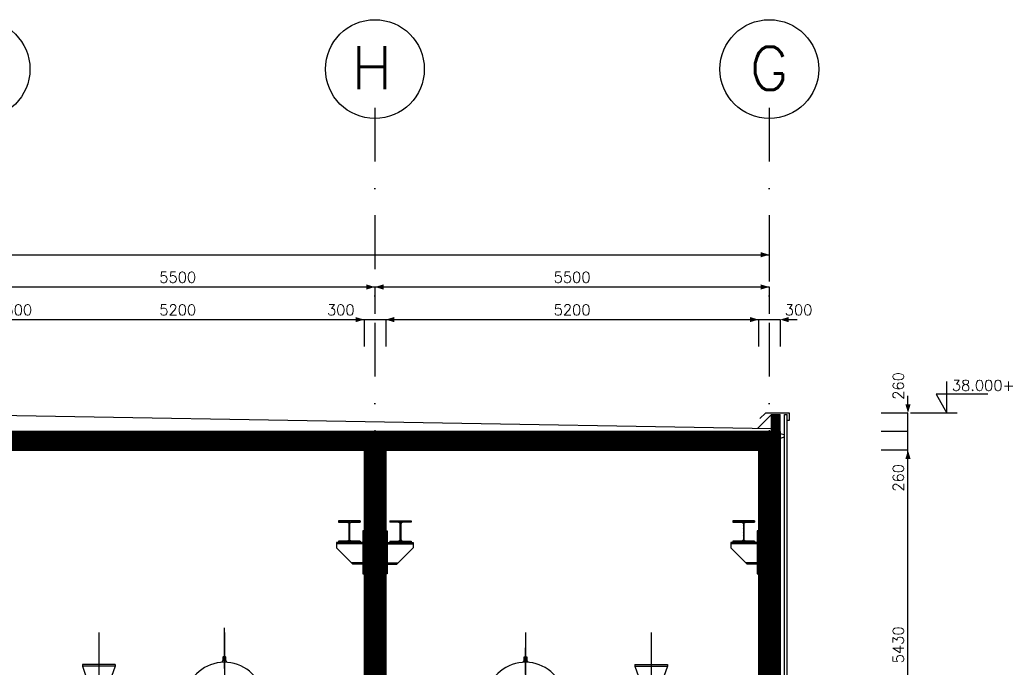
# Model space of a CAD drawing. Extents: x 0 to 118900, y 0 to 84100.
# Tile 19 of 40: x 20618 to 34349, y 39308 to 48343. Entities that reach past the tile are written whole.
import ezdxf
from ezdxf.enums import TextEntityAlignment as Align

# ---------------------------------------------------------------- set-up
doc = ezdxf.new("R2010")
doc.units = 0
doc.header["$LTSCALE"] = 60
doc.header["$MEASUREMENT"] = 0
for name, pattern in [('CENTER', [50, 31.25, -6.25, 6.25, -6.25]), ('CENTER2', [28.125, 18.75, -3.125, 3.125, -3.125]), ('DASHDOT', [25, 12.5, -6.25, 0, -6.25]), ('DASHDOT2', [12.5, 6.25, -3.125, 0, -3.125])]:
    doc.linetypes.add(name, pattern=pattern)
doc.layers.get('0').update_dxf_attribs({"linetype": 'CONTINUOUS'})
for name, color, linetype in [('ARCERING', 4, 'CONTINUOUS'), ('BETON', 8, 'CONTINUOUS'), ('CONSTR50', 1, 'CONTINUOUS'), ('HGTMAAT15', 3, 'CONTINUOUS'), ('LAAG18', 3, 'CONTINUOUS'), ('LAAG25', 4, 'CONTINUOUS'), ('LAAG50', 1, 'CONTINUOUS'), ('MAAT15', 3, 'CONTINUOUS'), ('MAAT20', 4, 'CONTINUOUS'), ('ME-CL', 8, 'CENTER2'), ('ME1', 8, 'CONTINUOUS'), ('ME2', 8, 'CONTINUOUS'), ('STRAMIEN', 3, 'DASHDOT')]:
    doc.layers.add(name, color=color, linetype=linetype)
doc.styles.add('ROMANS', font='romans')
doc.styles.get("Standard").update_dxf_attribs({"font": 'simplex'})

# ---------------------------------------------------------------- blocks, each defined once
blk = doc.blocks.new('ZUDIMTUS')
at = {"color": 3}
blk.add_solid([(0, 0), (-800, -240), (-800, 240)], dxfattribs=at)
blk = doc.blocks.new('ZUHMAAT1')
at = {"layer": 'MAAT20'}
for p, q in [((4.306, 0), (4.306, 2.93)), ((3.295, 1.75), (4.306, 0)), ((8.104, 1.75), (3.295, 1.75)), ((5.259, 0), (0.921, 0))]:
    blk.add_line(p, q, dxfattribs=at)
blk = doc.blocks.new('ZUDIMEND')
blk.add_line((-800, 0), (-1600, 0))
at = {"color": 3}
blk.add_solid([(0, 0), (-800, -240), (-800, 240)], dxfattribs=at)
blk = doc.blocks.new('ST85')
for p, q in [((-150, 300), (150, 300)), ((-150, 300), (-150, 281)), ((-32, 281), (-150, 281)), ((150, 281), (32, 281)), ((150, 300), (150, 281)), ((-6, 46), (-6, 254)), ((5, 254), (5, 46)), ((-150, 19), (-32, 19)), ((-150, 19), (-150, 0)), ((150, 0), (-150, 0)), ((32, 19), (150, 19)), ((150, 19), (150, 0))]:
    blk.add_line(p, q)
at = {"color": 0}
for p, q in [((-149, 281), (-130, 300)), ((-127, 281), (-108, 300)), ((-106, 281), (-87, 300)), ((-85, 281), (-66, 300)), ((-64, 281), (-45, 300)), ((-43, 281), (-24, 300)), ((-23, 279), (-2, 300)), ((-11, 270), (19, 300)), ((-6, 254), (40, 300)), ((42, 281), (61, 300)), ((64, 281), (83, 300)), ((85, 281), (104, 300)), ((106, 281), (125, 300)), ((127, 281), (146, 300)), ((148, 281), (150, 283)), ((-6, 233), (5, 244)), ((-6, 212), (5, 223)), ((-6, 191), (5, 202)), ((-6, 170), (5, 181)), ((-6, 148), (5, 159)), ((-6, 127), (5, 138)), ((-150, 4), (-135, 19)), ((-133, 0), (-114, 19)), ((-111, 0), (-92, 19)), ((-90, 0), (-71, 19)), ((-69, 0), (-50, 19)), ((-48, 0), (-28, 19)), ((-27, 0), (8, 35)), ((-6, 106), (5, 117)), ((-6, 85), (5, 96)), ((-6, 63), (5, 74)), ((-6, 42), (5, 53)), ((-5, 0), (18, 23)), ((16, 0), (35, 19)), ((37, 0), (56, 19)), ((58, 0), (77, 19)), ((80, 0), (99, 19)), ((101, 0), (120, 19)), ((122, 0), (141, 19)), ((143, 0), (150, 7))]:
    blk.add_line(p, q, dxfattribs=at)
for centre, start, end in [((-32, 254), 0, 90), ((32, 254), 90, 180), ((-32, 46), 270, 0), ((32, 46), 180, 270)]:
    blk.add_arc(centre, 27, start, end)
blk = doc.blocks.new('*X33')
at = {"color": 0}
for p, q in [((20446, 42336), (20646, 42536)), ((20558, 42336), (20758, 42536)), ((20671, 42336), (20871, 42536)), ((20783, 42336), (20983, 42536)), ((20895, 42336), (21095, 42536)), ((21007, 42336), (21207, 42536)), ((21120, 42336), (21320, 42536)), ((21232, 42336), (21432, 42536)), ((21344, 42336), (21544, 42536)), ((21456, 42336), (21656, 42536)), ((21569, 42336), (21769, 42536)), ((21681, 42336), (21881, 42536)), ((21793, 42336), (21993, 42536)), ((21905, 42336), (22105, 42536)), ((22018, 42336), (22218, 42536)), ((22130, 42336), (22330, 42536)), ((22242, 42336), (22442, 42536)), ((22354, 42336), (22554, 42536)), ((22467, 42336), (22667, 42536)), ((22579, 42336), (22779, 42536)), ((22691, 42336), (22891, 42536)), ((22803, 42336), (23003, 42536)), ((22916, 42336), (23116, 42536)), ((23028, 42336), (23228, 42536)), ((23140, 42336), (23340, 42536)), ((23253, 42336), (23453, 42536)), ((23365, 42336), (23565, 42536)), ((23477, 42336), (23677, 42536)), ((23589, 42336), (23789, 42536)), ((23702, 42336), (23902, 42536)), ((23814, 42336), (24014, 42536)), ((23926, 42336), (24126, 42536)), ((24038, 42336), (24238, 42536)), ((24151, 42336), (24351, 42536)), ((24263, 42336), (24463, 42536)), ((24375, 42336), (24575, 42536)), ((24487, 42336), (24687, 42536)), ((24600, 42336), (24800, 42536)), ((24712, 42336), (24912, 42536)), ((24824, 42336), (25024, 42536)), ((24936, 42336), (25136, 42536)), ((25049, 42336), (25249, 42536)), ((25161, 42336), (25361, 42536)), ((25273, 42336), (25473, 42536)), ((25385, 42336), (25502, 42452)), ((25642, 42480), (25698, 42536)), ((25642, 42368), (25810, 42536)), ((25722, 42336), (25922, 42536)), ((25834, 42336), (26034, 42536)), ((25947, 42336), (26147, 42536)), ((26059, 42336), (26259, 42536)), ((26171, 42336), (26371, 42536)), ((26283, 42336), (26483, 42536)), ((26396, 42336), (26596, 42536)), ((26508, 42336), (26708, 42536)), ((26620, 42336), (26820, 42536)), ((26732, 42336), (26932, 42536)), ((26845, 42336), (27045, 42536)), ((26957, 42336), (27157, 42536)), ((27069, 42336), (27269, 42536)), ((27181, 42336), (27381, 42536)), ((27294, 42336), (27494, 42536)), ((27406, 42336), (27606, 42536)), ((27518, 42336), (27718, 42536)), ((27630, 42336), (27830, 42536)), ((27743, 42336), (27943, 42536)), ((27855, 42336), (28055, 42536)), ((27967, 42336), (28167, 42536)), ((28079, 42336), (28279, 42536)), ((28192, 42336), (28392, 42536)), ((28304, 42336), (28504, 42536)), ((28416, 42336), (28616, 42536)), ((28528, 42336), (28728, 42536)), ((28641, 42336), (28841, 42536)), ((28753, 42336), (28953, 42536)), ((28865, 42336), (29065, 42536)), ((28977, 42336), (29177, 42536)), ((29090, 42336), (29290, 42536)), ((29202, 42336), (29402, 42536)), ((29314, 42336), (29514, 42536)), ((29426, 42336), (29626, 42536)), ((29539, 42336), (29739, 42536)), ((29651, 42336), (29851, 42536)), ((29763, 42336), (29963, 42536)), ((29875, 42336), (30075, 42536)), ((29988, 42336), (30188, 42536)), ((30100, 42336), (30300, 42536)), ((30212, 42336), (30412, 42536)), ((30324, 42336), (30524, 42536)), ((30437, 42336), (30637, 42536)), ((30549, 42336), (30749, 42536)), ((30661, 42336), (30861, 42536)), ((30773, 42336), (30973, 42536)), ((30886, 42336), (31002, 42452)), ((25498, 42336), (25502, 42340)), ((30998, 42336), (31002, 42340))]:
    blk.add_line(p, q, dxfattribs=at)

msp = doc.modelspace()

# ---------------------------------------------------------------- linework, layer by layer
at = {"layer": 'BETON'}
for points, const_width in [([(31162, 42596), (31162, 42836)], 120), ([(31072, 42596), (31072, 36506)], 300), ([(31102, 42466), (9042, 42466)], 260), ([(25572, 42336), (25572, 36906)], 300)]:
    msp.add_lwpolyline(points, dxfattribs=dict(at, const_width=const_width))
at = {"layer": 'CONSTR50'}
for p, q in [((31102, 42596), (31102, 42836)), ((31102, 42836), (31222, 42836)), ((31222, 42596), (31222, 42836)), ((31102, 42596), (9042, 42596)), ((31222, 42596), (31222, 36506)), ((20142, 42536), (25502, 42536)), ((25502, 42536), (25502, 42336)), ((25642, 42536), (31002, 42536)), ((25642, 42536), (25642, 42336)), ((31002, 42536), (31002, 42336)), ((20142, 42336), (25502, 42336)), ((25422, 42336), (25422, 36906)), ((25642, 42336), (31002, 42336)), ((25722, 42336), (25722, 36906)), ((30922, 42336), (30922, 36906))]:
    msp.add_line(p, q, dxfattribs=at)
at = {"layer": 'LAAG18'}
msp.add_line((31282, 42836), (31322, 42836), dxfattribs=at)
at = {"layer": 'LAAG18', "linetype": 'Continuous'}
for p, q in [((31282, 29556), (31282, 42836)), ((31322, 29556), (31322, 42836))]:
    msp.add_line(p, q, dxfattribs=at)
at = {"layer": 'LAAG18'}
for points in [[(31322, 42696), (31322, 42756), (31352, 42756), (31352, 42856), (31018, 42856), (30942, 42779)], [(31225, 42587), (31225, 42569), (31280, 42556), (31280, 42520), (31225, 42499), (31225, 42481)]]:
    msp.add_lwpolyline(points, dxfattribs=at)
at = {"layer": 'LAAG25'}
for p, q in [((31102, 42636), (20072, 42826)), ((31102, 42836), (30906, 42639))]:
    msp.add_line(p, q, dxfattribs=at)
at = {"layer": 'MAAT15'}
for p, q in [((9072, 45064), (31072, 45064)), ((31072, 45064), (31072, 44689)), ((20072, 44614), (25572, 44614)), ((25572, 44614), (31072, 44614)), ((25572, 44614), (25572, 44239)), ((31072, 44614), (31072, 44239)), ((20222, 44159), (25422, 44159)), ((25422, 44159), (25422, 43784)), ((25422, 44159), (25722, 44159)), ((25722, 44159), (25722, 43784)), ((25722, 44159), (30922, 44159)), ((30922, 44159), (30922, 43784)), ((30922, 44159), (31222, 44159)), ((31222, 44159), (31222, 43784)), ((33006, 42856), (32631, 42856)), ((33006, 42596), (33006, 42856)), ((33006, 42596), (32631, 42596)), ((33006, 42336), (33006, 42596)), ((33006, 42336), (32631, 42336)), ((33006, 36906), (33006, 42336))]:
    msp.add_line(p, q, dxfattribs=at)
at = {"layer": 'ME-CL'}
for p, q in [((21720, 39796), (21720, 38024)), ((29424, 39796), (29424, 38024))]:
    msp.add_line(p, q, dxfattribs=at)
at = {"layer": 'ME-CL', "color": 3, "linetype": 'CENTER'}
msp.add_line((27672, 39796), (27672, 36113), dxfattribs=at)
at = {"layer": 'ME1', "color": 3, "linetype": 'CENTER'}
msp.add_line((23472, 39796), (23472, 36113), dxfattribs=at)
at = {"layer": 'ME2'}
for p, q in [((25422, 41212), (25402, 41212)), ((25402, 41212), (25402, 40612)), ((25422, 40612), (25422, 41212)), ((25722, 41212), (25742, 41212)), ((25722, 40612), (25722, 41212)), ((25742, 41212), (25742, 40612)), ((30922, 41212), (30902, 41212)), ((30902, 41212), (30902, 40612)), ((30922, 40612), (30922, 41212)), ((25037, 41049), (25037, 40977)), ((25402, 41049), (25037, 41049)), ((25402, 41030), (25037, 41030)), ((25037, 40977), (25265, 40749)), ((25742, 41049), (26107, 41049)), ((25742, 41030), (26107, 41030)), ((26107, 40977), (25879, 40749)), ((26107, 41049), (26107, 40977)), ((30537, 41049), (30537, 40977)), ((30902, 41049), (30537, 41049)), ((30902, 41030), (30537, 41030)), ((30537, 40977), (30765, 40749)), ((25402, 40768), (25246, 40768)), ((25402, 40749), (25265, 40749)), ((25742, 40768), (25898, 40768)), ((25742, 40749), (25879, 40749)), ((30902, 40768), (30746, 40768)), ((30902, 40749), (30765, 40749)), ((25402, 40612), (25422, 40612)), ((25742, 40612), (25722, 40612)), ((30902, 40612), (30922, 40612)), ((21492, 39348), (21492, 39324)), ((21948, 39348), (21948, 39324)), ((29196, 39348), (29196, 39324)), ((29652, 39348), (29652, 39324))]:
    msp.add_line(p, q, dxfattribs=at)
for points in [[(23492, 39398), (23492, 39446, 0.414214), (23482, 39456), (23462, 39456, 0.414214), (23452, 39446), (23452, 39398)], [(27652, 39398), (27652, 39446, -0.414214), (27662, 39456), (27682, 39456, -0.414214), (27692, 39446), (27692, 39398)], [(23502, 39377), (23502, 39388, 0.414214), (23492, 39398), (23452, 39398, 0.414214), (23442, 39388), (23442, 39377)], [(27642, 39377), (27642, 39388, -0.414214), (27652, 39398), (27692, 39398, -0.414214), (27702, 39388), (27702, 39377)]]:
    msp.add_lwpolyline(points, format="xyb", dxfattribs=at)
for points in [[(21948, 39348), (21492, 39348)], [(21492, 39324), (21564, 39116)], [(21948, 39324), (21492, 39324)], [(21948, 39324), (21876, 39116)], [(29196, 39348), (29652, 39348)], [(29196, 39324), (29652, 39324)], [(29196, 39324), (29269, 39116)], [(29652, 39324), (29580, 39116)]]:
    msp.add_lwpolyline(points, dxfattribs=at)
for centre, start, end in [((23472, 38826), 1.5571, 159.4013), ((27672, 38826), 20.5987, 178.4429)]:
    msp.add_arc(centre, 552, start, end, dxfattribs=at)
at = {"layer": 'STRAMIEN'}
for p, q in [((25572, 47115), (25572, 21291)), ((31072, 47115), (31072, 21364)), ((23472, 21291), (23472, 39861))]:
    msp.add_line(p, q, dxfattribs=at)
at = {"layer": 'STRAMIEN', "linetype": 'DASHDOT2'}
msp.add_line((27672, 32456), (27672, 39821), dxfattribs=at)
at = {"layer": 'STRAMIEN', "color": 8, "linetype": 'DASHDOT2'}
msp.add_line((27672, 32456), (27672, 39821), dxfattribs=at)
at = {"layer": 'STRAMIEN', "linetype": 'Continuous'}
for centre in [(20072, 47654), (25572, 47654), (31072, 47654)]:
    msp.add_circle(centre, 689, dxfattribs=at)

# ---------------------------------------------------------------- block references
at = {"layer": 'ARCERING'}
msp.add_blockref('*X33', (0, 0), dxfattribs=at)
at = {"layer": 'HGTMAAT15', "xscale": 150, "yscale": 150, "zscale": 150}
msp.add_blockref('ZUHMAAT1', (32903, 42856), dxfattribs=at)
at = {"layer": 'MAAT15', "xscale": 0.15, "yscale": 0.15, "zscale": 0.15}
for p in [(31072, 45064), (25572, 44614), (31072, 44614), (25422, 44159), (30922, 44159)]:
    msp.add_blockref('ZUDIMTUS', p, dxfattribs=at)
for name, p, rotation in [('ZUDIMTUS', (25572, 44614), 180), ('ZUDIMTUS', (25722, 44159), 180), ('ZUDIMEND', (31222, 44159), 180), ('ZUDIMEND', (33006, 42856), 270), ('ZUDIMTUS', (33006, 42336), 90)]:
    msp.add_blockref(name, p, dxfattribs=dict(at, rotation=rotation))
at = {"layer": 'ME2', "xscale": -1}
for p in [(25215, 41050), (30715, 41050)]:
    msp.add_blockref('ST85', p, dxfattribs=at)
at = {"layer": 'ME2'}
msp.add_blockref('ST85', (25929, 41050), dxfattribs=at)

# ---------------------------------------------------------------- texts
at = {"layer": 'HGTMAAT15', "style": 'ROMANS'}
msp.add_text('38.000+', height=150, dxfattribs=at).set_placement((33618, 43166))
at = {"layer": 'LAAG50', "style": 'ROMANS'}
for s, p in [('H', (25246, 47373)), ('G', (30799, 47366))]:
    msp.add_text(s, height=600, dxfattribs=at).set_placement(p)
at = {"layer": 'MAAT15', "style": 'ROMANS'}
for p in [(22822, 44674), (28322, 44674)]:
    msp.add_text('5500', height=150, dxfattribs=at).set_placement(p, align=Align.CENTER)
at = {"layer": 'MAAT15'}
for s, p in [('300', (20599, 44219)), ('5200', (22822, 44219)), ('300', (25096, 44219)), ('5200', (28322, 44219)), ('300', (31480, 44219))]:
    msp.add_text(s, height=150, dxfattribs=at).set_placement(p, align=Align.CENTER)
for s, p in [('260', (32946, 43233)), ('260', (32946, 41952)), ('5430', (32946, 39621))]:
    msp.add_text(s, height=150, rotation=90, dxfattribs=at).set_placement(p, align=Align.CENTER)

doc.saveas('drawing.dxf')
